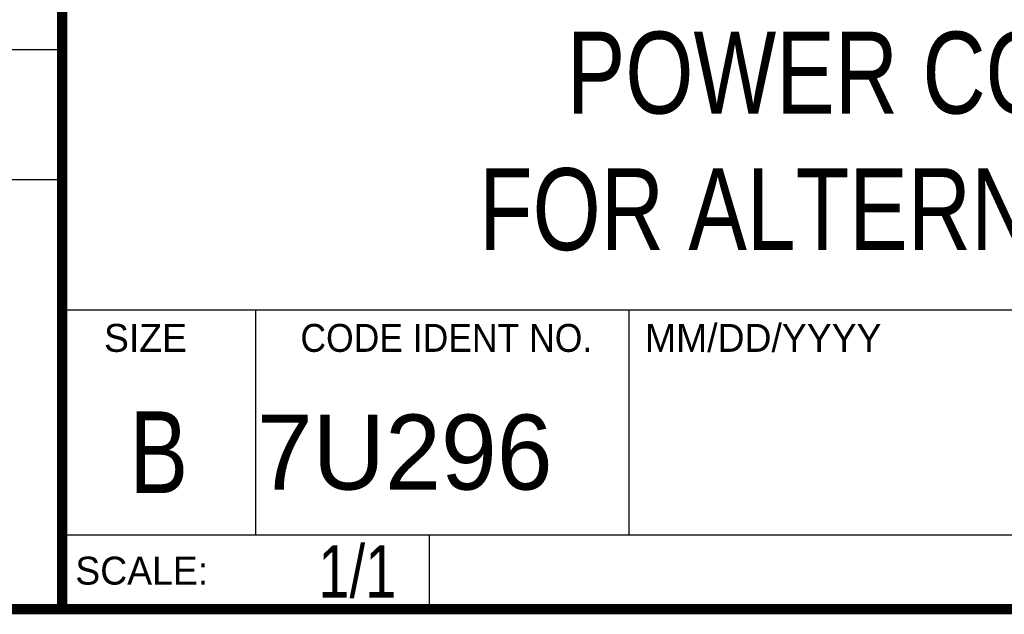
# Model space of a CAD drawing. Header units: inches. Extents: x 0.2 to 16.8, y 0.1 to 10.8.
# Tile 3 of 9: x 13 to 14.9, y 0.2 to 1.4. Entities that reach past the tile are written whole.
import ezdxf
from ezdxf.enums import TextEntityAlignment as Align

# ---------------------------------------------------------------- set-up
doc = ezdxf.new("R2010")
doc.units = ezdxf.units.IN
doc.header["$LTSCALE"] = 0.935
doc.header["$MEASUREMENT"] = 0
doc.layers.get('0').update_dxf_attribs({"linetype": 'CONTINUOUS'})
doc.styles.get("Standard").update_dxf_attribs({"font": 'txt', "width": 0.8})

msp = doc.modelspace()

# ---------------------------------------------------------------- linework, layer by layer
at = {"color": 2, "linetype": 'CONTINUOUS'}
for p, q in [((13.0652, 1.9695), (13.0652, 0.2605)), ((11.482, 1.3265), (13.0653, 1.3265)), ((13.0653, 1.0776), (11.482, 1.0776)), ((13.0652, 0.8295), (16.745, 0.8295)), ((13.434, 0.8295), (13.434, 0.4005)), ((14.146, 0.8295), (14.146, 0.4005)), ((13.0652, 0.4005), (16.745, 0.4005)), ((13.765, 0.4005), (13.765, 0.2605)), ((13.0652, 0.2605), (16.745, 0.2605))]:
    msp.add_line(p, q, dxfattribs=at)
at = {"color": 7, "linetype": 'CONTINUOUS', "const_width": 0.02}
for points in [[(13.0653, 1.9707), (13.0653, 0.2586)], [(0.25, 0.2586), (16.75, 0.2586)]]:
    msp.add_lwpolyline(points, dxfattribs=at)

# ---------------------------------------------------------------- texts
at = {"color": 2, "linetype": 'CONTINUOUS'}
for s, p in [('SIZE', (13.1451, 0.7494)), ('MM/DD/YYYY', (14.1765, 0.7494)), ('SCALE:', (13.0904, 0.3053))]:
    msp.add_text(s, height=0.05325, dxfattribs=at).set_placement(p)
at = {"color": 2, "linetype": 'CONTINUOUS', "width": 0.95}
msp.add_text('CODE IDENT NO.', height=0.053254, dxfattribs=at).set_placement((13.7978, 0.7494), align=Align.CENTER)
at = {"color": 7, "linetype": 'CONTINUOUS', "width": 0.8}
msp.add_text('B', height=0.1562, dxfattribs=at).set_placement((13.2497, 0.4798), align=Align.CENTER)
at = {"color": 7, "linetype": 'CONTINUOUS'}
msp.add_text('7U296', height=0.14316, dxfattribs=at).set_placement((13.4363, 0.4866))
at = {"color": 7, "linetype": 'CONTINUOUS', "width": 0.8}
msp.add_text('1/1', height=0.1, dxfattribs=at).set_placement((13.7025, 0.2805), align=Align.RIGHT)
at = {"color": 7, "linetype": 'CONTINUOUS', "insert": (14.9051, 1.3603), "char_height": 0.15625, "width": 2.5, "attachment_point": 2}
msp.add_mtext('POWER CONNECTOR\\PFOR ALTERNATE SUPPLY', dxfattribs=at)

doc.saveas('drawing.dxf')
